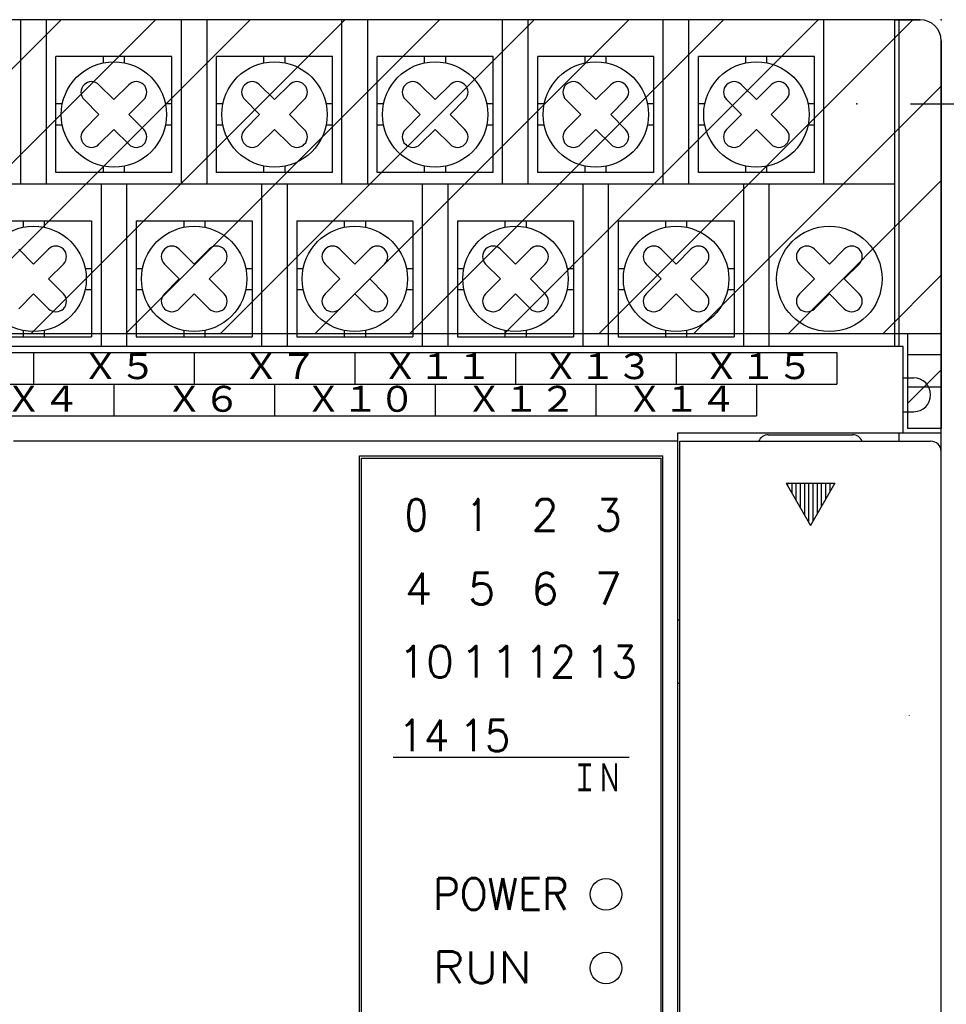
# Model space of a CAD drawing. Extents: x -157 to 170, y -125 to 114.
# Tile 8 of 9: x -3 to 41, y 46 to 93. Entities that reach past the tile are written whole.
import ezdxf

# ---------------------------------------------------------------- set-up
doc = ezdxf.new("R2010")
doc.units = 0
doc.layers.get('0').update_dxf_attribs({"linetype": 'CONTINUOUS'})
doc.styles.get("Standard").update_dxf_attribs({"font": 'txt', "bigfont": 'BIGFONT'})

msp = doc.modelspace()

# ---------------------------------------------------------------- linework, layer by layer
at = {"color": 7, "linetype": 'CONTINUOUS'}
for p, q in [((39.334259, 92.878304), (-48.665741, 92.878304)), ((38.129261, 92.878304), (-39.760738, 92.878304)), ((-16.319585, 77.978307), (-1.419619, 92.878303)), ((-11.829462, 77.978307), (3.070504, 92.878303)), ((-7.339338, 77.978307), (7.560628, 92.878303)), ((-3.330739, 85.0783), (-3.330739, 92.878304)), ((-2.849215, 77.978307), (12.050751, 92.878303)), ((-2.11074, 85.0783), (-2.11074, 92.878304)), ((1.640909, 77.978307), (16.540875, 92.878303)), ((4.28926, 85.0783), (4.28926, 92.878304)), ((5.50926, 85.0783), (5.50926, 92.878304)), ((6.131032, 77.978307), (21.030999, 92.878303)), ((10.621156, 77.978307), (25.521122, 92.878303)), ((11.909261, 85.0783), (11.909261, 92.878304)), ((13.12926, 85.0783), (13.12926, 92.878304)), ((15.11128, 77.978307), (30.011246, 92.878303)), ((19.529261, 85.0783), (19.529261, 92.878304)), ((19.601403, 77.978307), (34.501369, 92.878303)), ((20.74926, 85.0783), (20.74926, 92.878304)), ((24.091527, 77.978307), (38.991493, 92.878303)), ((27.14926, 85.0783), (27.14926, 92.878304)), ((28.369261, 85.0783), (28.369261, 92.878304)), ((34.76926, 85.0783), (34.76926, 92.878304)), ((38.129261, 77.378304), (38.129261, 92.878304)), ((38.129261, 92.878304), (39.334259, 92.878304)), ((38.334259, 77.378304), (38.334259, 92.878304)), ((40.334259, 11.878303), (40.334259, 91.878304)), ((40.334259, 11.878303), (40.334259, 91.878304)), ((40.334259, 91.878304), (40.334259, 73.47831)), ((3.83926, 91.128304), (-1.66074, 91.128304)), ((-1.66074, 85.628304), (-1.66074, 91.128304)), ((0.58926, 90.827789), (0.58926, 91.128304)), ((1.58926, 90.827789), (1.58926, 91.128304)), ((3.83926, 85.628304), (3.83926, 91.128304)), ((11.45926, 91.128304), (5.95926, 91.128304)), ((5.95926, 85.628304), (5.95926, 91.128304)), ((8.20926, 90.827789), (8.20926, 91.128304)), ((9.20926, 90.827789), (9.20926, 91.128304)), ((11.45926, 85.628304), (11.45926, 91.128304)), ((19.07926, 91.128304), (13.579261, 91.128304)), ((13.579261, 85.628304), (13.579261, 91.128304)), ((15.829261, 90.827789), (15.829261, 91.128304)), ((16.82926, 90.827789), (16.82926, 91.128304)), ((19.07926, 85.628304), (19.07926, 91.128304)), ((26.699261, 91.128304), (21.199261, 91.128304)), ((21.199261, 85.628304), (21.199261, 91.128304)), ((23.449261, 90.827789), (23.449261, 91.128304)), ((24.449261, 90.827789), (24.449261, 91.128304)), ((26.699261, 85.628304), (26.699261, 91.128304)), ((34.31926, 91.128304), (28.81926, 91.128304)), ((28.81926, 85.628304), (28.81926, 91.128304)), ((31.06926, 90.827789), (31.06926, 91.128304)), ((32.06926, 90.827789), (32.06926, 91.128304)), ((34.31926, 85.628304), (34.31926, 91.128304)), ((-0.324953, 89.792519), (-0.324953, 89.792519)), ((1.08926, 89.085411), (0.382154, 89.792519)), ((1.796367, 89.792519), (1.08926, 89.085411)), ((2.503474, 89.792519), (2.503474, 89.792519)), ((7.295047, 89.792519), (7.295047, 89.792519)), ((8.70926, 89.085411), (8.002153, 89.792519)), ((9.416368, 89.792519), (8.70926, 89.085411)), ((10.123474, 89.792519), (10.123474, 89.792519)), ((14.915047, 89.792519), (14.915047, 89.792519)), ((16.32926, 89.085411), (15.622153, 89.792519)), ((17.036367, 89.792519), (16.32926, 89.085411)), ((17.743473, 89.792519), (17.743473, 89.792519)), ((22.535048, 89.792519), (22.535048, 89.792519)), ((23.949261, 89.085411), (23.242153, 89.792519)), ((24.656366, 89.792519), (23.949261, 89.085411)), ((25.363474, 89.792519), (25.363474, 89.792519)), ((28.58165, 77.978307), (40.33426, 89.730941)), ((30.155046, 89.792519), (30.155046, 89.792519)), ((31.56926, 89.085411), (30.862154, 89.792519)), ((32.276367, 89.792519), (31.56926, 89.085411)), ((32.983475, 89.792519), (32.983475, 89.792519)), ((-1.360229, 88.878304), (-1.66074, 88.878304)), ((0.382154, 88.378304), (-0.324953, 89.085411)), ((2.503474, 89.085411), (1.796367, 88.378304)), ((3.83926, 88.878304), (3.53875, 88.878304)), ((6.259771, 88.878304), (5.95926, 88.878304)), ((8.002153, 88.378304), (7.295047, 89.085411)), ((10.123474, 89.085411), (9.416368, 88.378304)), ((11.45926, 88.878304), (11.158751, 88.878304)), ((13.87977, 88.878304), (13.579261, 88.878304)), ((15.622153, 88.378304), (14.915047, 89.085411)), ((17.743473, 89.085411), (17.036367, 88.378304)), ((19.07926, 88.878304), (18.778749, 88.878304)), ((21.499771, 88.878304), (21.199261, 88.878304)), ((23.242153, 88.378304), (22.535048, 89.085411)), ((25.363474, 89.085411), (24.656366, 88.378304)), ((26.699261, 88.878304), (26.39875, 88.878304)), ((29.11977, 88.878304), (28.81926, 88.878304)), ((30.862154, 88.378304), (30.155046, 89.085411)), ((32.983475, 89.085411), (32.276367, 88.378304)), ((34.31926, 88.878304), (34.018749, 88.878304)), ((38.874259, 88.878304), (57.656128, 88.878304)), ((0.382154, 88.378304), (-0.324953, 87.671196)), ((2.503474, 87.671196), (1.796367, 88.378304)), ((8.002153, 88.378304), (7.295047, 87.671196)), ((10.123474, 87.671196), (9.416368, 88.378304)), ((15.622153, 88.378304), (14.915047, 87.671196)), ((17.743473, 87.671196), (17.036367, 88.378304)), ((23.242153, 88.378304), (22.535048, 87.671196)), ((25.363474, 87.671196), (24.656366, 88.378304)), ((30.862154, 88.378304), (30.155046, 87.671196)), ((32.983475, 87.671196), (32.276367, 88.378304)), ((-1.360229, 87.878304), (-1.66074, 87.878304)), ((3.83926, 87.878304), (3.53875, 87.878304)), ((6.259771, 87.878304), (5.95926, 87.878304)), ((11.45926, 87.878304), (11.158751, 87.878304)), ((13.87977, 87.878304), (13.579261, 87.878304)), ((19.07926, 87.878304), (18.778749, 87.878304)), ((21.499771, 87.878304), (21.199261, 87.878304)), ((26.699261, 87.878304), (26.39875, 87.878304)), ((29.11977, 87.878304), (28.81926, 87.878304)), ((34.31926, 87.878304), (34.018749, 87.878304)), ((1.08926, 87.671196), (0.382154, 86.964088)), ((1.796367, 86.964088), (1.08926, 87.671196)), ((8.70926, 87.671196), (8.002153, 86.964088)), ((9.416368, 86.964088), (8.70926, 87.671196)), ((16.32926, 87.671196), (15.622153, 86.964088)), ((17.036367, 86.964088), (16.32926, 87.671196)), ((23.949261, 87.671196), (23.242153, 86.964088)), ((24.656366, 86.964088), (23.949261, 87.671196)), ((31.56926, 87.671196), (30.862154, 86.964088)), ((32.276367, 86.964088), (31.56926, 87.671196)), ((-0.324953, 86.964088), (-0.324953, 86.964088)), ((2.503474, 86.964088), (2.503474, 86.964088)), ((7.295047, 86.964088), (7.295047, 86.964088)), ((10.123474, 86.964088), (10.123474, 86.964088)), ((14.915047, 86.964088), (14.915047, 86.964088)), ((17.743473, 86.964088), (17.743473, 86.964088)), ((22.535048, 86.964088), (22.535048, 86.964088)), ((25.363474, 86.964088), (25.363474, 86.964088)), ((30.155046, 86.964088), (30.155046, 86.964088)), ((32.983475, 86.964088), (32.983475, 86.964088)), ((3.83926, 85.628304), (-1.66074, 85.628304)), ((0.58926, 85.628304), (0.58926, 85.92881)), ((1.58926, 85.628304), (1.58926, 85.92881)), ((11.45926, 85.628304), (5.95926, 85.628304)), ((8.20926, 85.628304), (8.20926, 85.92881)), ((9.20926, 85.628304), (9.20926, 85.92881)), ((19.07926, 85.628304), (13.579261, 85.628304)), ((15.829261, 85.628304), (15.829261, 85.92881)), ((16.82926, 85.628304), (16.82926, 85.92881)), ((26.699261, 85.628304), (21.199261, 85.628304)), ((23.449261, 85.628304), (23.449261, 85.92881)), ((24.449261, 85.628304), (24.449261, 85.92881)), ((34.31926, 85.628304), (28.81926, 85.628304)), ((31.06926, 85.628304), (31.06926, 85.92881)), ((32.06926, 85.628304), (32.06926, 85.92881)), ((38.129261, 85.0783), (-39.760738, 85.0783)), ((0.47926, 85.0783), (0.47926, 77.378304)), ((1.69926, 77.378304), (1.69926, 85.0783)), ((8.09926, 85.0783), (8.09926, 77.378304)), ((9.319261, 77.378304), (9.319261, 85.0783)), ((15.71926, 85.0783), (15.71926, 77.378304)), ((16.93926, 77.378304), (16.93926, 85.0783)), ((23.33926, 85.0783), (23.33926, 77.378304)), ((24.559261, 77.378304), (24.559261, 85.0783)), ((30.959261, 85.0783), (30.959261, 77.378304)), ((32.17926, 77.378304), (32.17926, 85.0783)), ((33.071774, 77.978307), (40.33426, 85.240808)), ((-5.47074, 83.3283), (0.02926, 83.3283)), ((-3.22074, 83.3283), (-3.22074, 83.027794)), ((-2.22074, 83.3283), (-2.22074, 83.027794)), ((0.02926, 83.3283), (0.02926, 77.8283)), ((2.14926, 83.3283), (2.14926, 77.8283)), ((2.14926, 83.3283), (7.649261, 83.3283)), ((4.399261, 83.3283), (4.399261, 83.027794)), ((5.399261, 83.3283), (5.399261, 83.027794)), ((7.649261, 83.3283), (7.649261, 77.8283)), ((9.76926, 83.3283), (9.76926, 77.8283)), ((9.76926, 83.3283), (15.26926, 83.3283)), ((12.01926, 83.3283), (12.01926, 83.027794)), ((13.01926, 83.3283), (13.01926, 83.027794)), ((15.26926, 83.3283), (15.26926, 77.8283)), ((17.389261, 83.3283), (17.389261, 77.8283)), ((17.389261, 83.3283), (22.889261, 83.3283)), ((19.639261, 83.3283), (19.639261, 83.027794)), ((20.639261, 83.3283), (20.639261, 83.027794)), ((22.889261, 83.3283), (22.889261, 77.8283)), ((25.00926, 83.3283), (25.00926, 77.8283)), ((25.00926, 83.3283), (30.50926, 83.3283)), ((27.25926, 83.3283), (27.25926, 83.027794)), ((28.25926, 83.3283), (28.25926, 83.027794)), ((30.50926, 83.3283), (30.50926, 77.8283)), ((-2.72074, 81.285408), (-3.427846, 81.992516)), ((-2.013633, 81.992516), (-2.72074, 81.285408)), ((-1.306526, 81.992516), (-1.306526, 81.992516)), ((3.485047, 81.992516), (3.485047, 81.992516)), ((4.899261, 81.285408), (4.192153, 81.992516)), ((5.606367, 81.992516), (4.899261, 81.285408)), ((6.313474, 81.992516), (6.313474, 81.992516)), ((11.105047, 81.992516), (11.105047, 81.992516)), ((12.51926, 81.285408), (11.812154, 81.992516)), ((13.226367, 81.992516), (12.51926, 81.285408)), ((13.933474, 81.992516), (13.933474, 81.992516)), ((18.725046, 81.992516), (18.725046, 81.992516)), ((20.139261, 81.285408), (19.432154, 81.992516)), ((20.846367, 81.992516), (20.139261, 81.285408)), ((21.553474, 81.992516), (21.553474, 81.992516)), ((26.345047, 81.992516), (26.345047, 81.992516)), ((27.75926, 81.285408), (27.052155, 81.992516)), ((28.466368, 81.992516), (27.75926, 81.285408)), ((29.173473, 81.992516), (29.173473, 81.992516)), ((33.615047, 81.992516), (33.615047, 81.992516)), ((35.029259, 81.285408), (34.322155, 81.992516)), ((35.736366, 81.992516), (35.029259, 81.285408)), ((36.443474, 81.992516), (36.443474, 81.992516)), ((-1.306526, 81.285408), (-2.013633, 80.5783)), ((-0.27125, 81.0783), (0.02926, 81.0783)), ((2.14926, 81.0783), (2.449771, 81.0783)), ((4.192153, 80.5783), (3.485047, 81.285408)), ((6.313474, 81.285408), (5.606367, 80.5783)), ((7.34875, 81.0783), (7.649261, 81.0783)), ((9.76926, 81.0783), (10.069771, 81.0783)), ((11.812154, 80.5783), (11.105047, 81.285408)), ((13.933474, 81.285408), (13.226367, 80.5783)), ((14.96875, 81.0783), (15.26926, 81.0783)), ((17.389261, 81.0783), (17.68977, 81.0783)), ((19.432154, 80.5783), (18.725046, 81.285408)), ((21.553474, 81.285408), (20.846367, 80.5783)), ((22.588751, 81.0783), (22.889261, 81.0783)), ((25.00926, 81.0783), (25.309771, 81.0783)), ((27.052155, 80.5783), (26.345047, 81.285408)), ((29.173473, 81.285408), (28.466368, 80.5783)), ((30.20875, 81.0783), (30.50926, 81.0783)), ((34.322155, 80.5783), (33.615047, 81.285408)), ((36.443474, 81.285408), (35.736366, 80.5783)), ((-1.306526, 79.871193), (-2.013633, 80.5783)), ((4.192153, 80.5783), (3.485047, 79.871193)), ((6.313474, 79.871193), (5.606367, 80.5783)), ((11.812154, 80.5783), (11.105047, 79.871193)), ((13.933474, 79.871193), (13.226367, 80.5783)), ((19.432154, 80.5783), (18.725046, 79.871193)), ((21.553474, 79.871193), (20.846367, 80.5783)), ((27.052155, 80.5783), (26.345047, 79.871193)), ((29.173473, 79.871193), (28.466368, 80.5783)), ((34.322155, 80.5783), (33.615047, 79.871193)), ((36.443474, 79.871193), (35.736366, 80.5783)), ((37.561897, 77.978307), (40.33426, 80.750675)), ((-0.27125, 80.0783), (0.02926, 80.0783)), ((2.14926, 80.0783), (2.449771, 80.0783)), ((7.34875, 80.0783), (7.649261, 80.0783)), ((9.76926, 80.0783), (10.069771, 80.0783)), ((14.96875, 80.0783), (15.26926, 80.0783)), ((17.389261, 80.0783), (17.68977, 80.0783)), ((22.588751, 80.0783), (22.889261, 80.0783)), ((25.00926, 80.0783), (25.309771, 80.0783)), ((30.20875, 80.0783), (30.50926, 80.0783)), ((-2.72074, 79.871193), (-3.427846, 79.164093)), ((-2.013633, 79.164093), (-2.72074, 79.871193)), ((4.899261, 79.871193), (4.192153, 79.164093)), ((5.606367, 79.164093), (4.899261, 79.871193)), ((12.51926, 79.871193), (11.812154, 79.164093)), ((13.226367, 79.164093), (12.51926, 79.871193)), ((20.139261, 79.871193), (19.432154, 79.164093)), ((20.846367, 79.164093), (20.139261, 79.871193)), ((27.75926, 79.871193), (27.052155, 79.164093)), ((28.466368, 79.164093), (27.75926, 79.871193)), ((35.029259, 79.871193), (34.322155, 79.164093)), ((35.736366, 79.164093), (35.029259, 79.871193)), ((-1.306526, 79.164093), (-1.306526, 79.164093)), ((3.485047, 79.164093), (3.485047, 79.164093)), ((6.313474, 79.164093), (6.313474, 79.164093)), ((11.105047, 79.164093), (11.105047, 79.164093)), ((13.933474, 79.164093), (13.933474, 79.164093)), ((18.725046, 79.164093), (18.725046, 79.164093)), ((21.553474, 79.164093), (21.553474, 79.164093)), ((26.345047, 79.164093), (26.345047, 79.164093)), ((29.173473, 79.164093), (29.173473, 79.164093)), ((33.615047, 79.164093), (33.615047, 79.164093)), ((36.443474, 79.164093), (36.443474, 79.164093)), ((-3.22074, 78.128815), (-3.22074, 77.8283)), ((-2.22074, 78.128815), (-2.22074, 77.8283)), ((4.399261, 78.128815), (4.399261, 77.8283)), ((5.399261, 78.128815), (5.399261, 77.8283)), ((12.01926, 78.128815), (12.01926, 77.8283)), ((13.01926, 78.128815), (13.01926, 77.8283)), ((19.639261, 78.128815), (19.639261, 77.8283)), ((20.639261, 78.128815), (20.639261, 77.8283)), ((27.25926, 78.128815), (27.25926, 77.8283)), ((28.25926, 78.128815), (28.25926, 77.8283)), ((40.334259, 77.97831), (-49.665741, 77.97831)), ((-5.47074, 77.8283), (0.02926, 77.8283)), ((2.14926, 77.8283), (7.649261, 77.8283)), ((9.76926, 77.8283), (15.26926, 77.8283)), ((17.389261, 77.8283), (22.889261, 77.8283)), ((25.00926, 77.8283), (30.50926, 77.8283)), ((38.734261, 77.97831), (38.734261, 73.47831)), ((38.53426, 77.378304), (-47.865738, 77.378304)), ((38.53426, 73.278305), (38.53426, 77.378304)), ((-33.200741, 77.0783), (35.379261, 77.0783)), ((-2.72074, 77.0783), (-2.72074, 75.5783)), ((4.899261, 77.0783), (4.899261, 75.5783)), ((12.51926, 77.0783), (12.51926, 75.5783)), ((20.139261, 77.0783), (20.139261, 75.5783)), ((27.75926, 77.0783), (27.75926, 75.5783)), ((35.379261, 77.0783), (35.379261, 75.5783)), ((40.334259, 76.97831), (38.734261, 76.97831)), ((38.73426, 74.66054), (40.33426, 76.260543)), ((38.53426, 75.878304), (39.03426, 75.878304)), ((-37.010738, 75.5783), (35.379261, 75.5783)), ((1.08926, 75.5783), (1.08926, 74.0783)), ((8.70926, 75.5783), (8.70926, 74.0783)), ((16.32926, 75.5783), (16.32926, 74.0783)), ((23.949261, 75.5783), (23.949261, 74.0783)), ((31.56926, 75.5783), (31.56926, 74.0783)), ((40.334259, 75.435158), (38.734261, 75.435158)), ((-37.010738, 74.0783), (31.56926, 74.0783)), ((38.53426, 74.278305), (39.03426, 74.278305)), ((40.334259, 73.47831), (38.734261, 73.47831)), ((27.834261, 73.278305), (40.334259, 73.278305)), ((27.834261, 22.478304), (27.834261, 73.278305)), ((32.134262, 73.178307), (36.134262, 73.178307)), ((38.334259, 72.878304), (38.334259, 73.278305)), ((27.834261, 72.878304), (-3.66574, 72.878304)), ((27.934261, 22.878304), (27.934261, 72.878304)), ((27.934261, 72.878304), (39.834259, 72.878304)), ((12.734261, 72.178299), (27.13426, 72.178299)), ((12.734261, 23.578302), (12.734261, 72.178299)), ((12.83426, 72.0783), (27.03426, 72.0783)), ((12.83426, 23.678303), (12.83426, 72.0783)), ((27.03426, 72.0783), (27.03426, 23.678303)), ((27.13426, 23.578302), (27.13426, 72.178299)), ((40.334259, 23.378304), (40.334259, 72.378304)), ((32.979561, 70.878304), (35.28896, 70.878304)), ((32.979561, 70.878304), (34.134262, 68.878304)), ((33.061916, 70.735657), (33.061916, 70.878304)), ((33.261917, 70.389252), (33.261917, 70.878304)), ((33.461914, 70.042839), (33.461914, 70.878304)), ((33.661915, 69.696426), (33.661915, 70.878304)), ((33.861916, 69.350021), (33.861916, 70.878304)), ((34.061916, 69.003609), (34.061916, 70.878304)), ((35.28896, 70.878304), (34.134262, 68.878304)), ((34.261917, 69.099411), (34.261917, 70.878304)), ((34.461914, 69.445816), (34.461914, 70.878304)), ((34.661915, 69.792229), (34.661915, 70.878304)), ((34.861916, 70.138641), (34.861916, 70.878304)), ((35.061916, 70.485046), (35.061916, 70.878304)), ((35.261917, 70.831459), (35.261917, 70.878304)), ((27.934261, 64.378304), (27.834261, 64.378304)), ((27.934261, 61.378304), (27.834261, 61.378304)), ((14.33426, 57.878304), (25.53426, 57.878304))]:
    msp.add_line(p, q, dxfattribs=at)
for centre, radius in [((1.08926, 88.378304), 2.5), ((8.70926, 88.378304), 2.5), ((16.32926, 88.378304), 2.5), ((23.949261, 88.378304), 2.5), ((31.56926, 88.378304), 2.5), ((-2.72074, 80.5783), 2.5), ((4.899261, 80.5783), 2.5), ((12.51926, 80.5783), 2.5), ((20.139261, 80.5783), 2.5), ((27.75926, 80.5783), 2.5), ((35.029259, 80.5783), 2.5), ((24.434259, 51.378304), 0.75), ((24.434259, 47.878304), 0.75)]:
    msp.add_circle(centre, radius, dxfattribs=at)
for centre, radius, start, end in [((39.334259, 91.878304), 1, 0, 90), ((39.334259, 91.878304), 1, 0, 90), ((0.0286, 89.438965), 0.5, 134.999968, 225.000032), ((0.0286, 89.438965), 0.5, 45.000031, 134.999968), ((2.14992, 89.438965), 0.5, 45.000019, 134.999961), ((2.14992, 89.438965), 0.5, 314.999981, 45.000019), ((7.6486, 89.438965), 0.5, 134.999961, 225.000039), ((7.6486, 89.438965), 0.5, 45.000039, 134.999961), ((9.76992, 89.438965), 0.5, 45, 134.999923), ((9.76992, 89.438965), 0.5, 315, 45), ((15.2686, 89.438965), 0.5, 135, 225), ((15.2686, 89.438965), 0.5, 45.000077, 135), ((17.389921, 89.438965), 0.5, 45.000155, 135), ((17.389921, 89.438965), 0.5, 314.999845, 45.000155), ((22.888599, 89.438965), 0.5, 134.999845, 225.000155), ((22.888599, 89.438965), 0.5, 45, 134.999845), ((25.00992, 89.438965), 0.5, 45, 135), ((25.00992, 89.438965), 0.5, 315, 45), ((30.5086, 89.438965), 0.5, 135, 225), ((30.5086, 89.438965), 0.5, 45, 135), ((32.629921, 89.438965), 0.5, 45, 135), ((32.629921, 89.438965), 0.5, 315, 45), ((0.0286, 87.317642), 0.5, 134.999968, 225.000032), ((2.14992, 87.317642), 0.5, 314.999981, 45.000019), ((7.6486, 87.317642), 0.5, 134.999961, 225.000039), ((9.76992, 87.317642), 0.5, 315, 45), ((15.2686, 87.317642), 0.5, 135, 225), ((17.389921, 87.317642), 0.5, 314.999845, 45.000155), ((22.888599, 87.317642), 0.5, 134.999845, 225.000155), ((25.00992, 87.317642), 0.5, 315, 45), ((30.5086, 87.317642), 0.5, 135, 225), ((32.629921, 87.317642), 0.5, 315, 45), ((0.0286, 87.317642), 0.5, 225.000032, 314.999969), ((2.14992, 87.317642), 0.5, 225.000039, 314.999981), ((7.6486, 87.317642), 0.5, 225.000039, 314.999961), ((9.76992, 87.317642), 0.5, 225.000077, 315), ((15.2686, 87.317642), 0.5, 225, 314.999923), ((17.389921, 87.317642), 0.5, 225, 314.999845), ((22.888599, 87.317642), 0.5, 225.000155, 315), ((25.00992, 87.317642), 0.5, 225, 315), ((30.5086, 87.317642), 0.5, 225, 315), ((32.629921, 87.317642), 0.5, 225, 315), ((-1.660079, 81.638962), 0.5, 45.000029, 134.999961), ((-1.660079, 81.638962), 0.5, 314.999971, 45.000029), ((3.8386, 81.638962), 0.5, 134.999961, 225.000039), ((3.8386, 81.638962), 0.5, 45.000039, 134.999961), ((5.95992, 81.638962), 0.5, 45, 134.999961), ((5.95992, 81.638962), 0.5, 315, 45), ((11.4586, 81.638962), 0.5, 134.999923, 225.000077), ((11.4586, 81.638962), 0.5, 45, 134.999923), ((13.579921, 81.638962), 0.5, 45.000077, 135), ((13.579921, 81.638962), 0.5, 314.999923, 45.000077), ((19.0786, 81.638962), 0.5, 135, 225), ((19.0786, 81.638962), 0.5, 45, 135), ((21.199921, 81.638962), 0.5, 45, 135), ((21.199921, 81.638962), 0.5, 315, 45), ((26.698601, 81.638962), 0.5, 135, 225), ((26.698601, 81.638962), 0.5, 45, 135), ((28.819921, 81.638962), 0.5, 45.000155, 135), ((28.819921, 81.638962), 0.5, 314.999845, 45.000155), ((33.968601, 81.638962), 0.5, 135, 225), ((33.968601, 81.638962), 0.5, 45, 135), ((36.08992, 81.638962), 0.5, 45, 135), ((36.08992, 81.638962), 0.5, 315, 45), ((-1.660079, 79.517639), 0.5, 315.000589, 45.000029), ((3.8386, 79.517639), 0.5, 134.999961, 224.99942), ((5.95992, 79.517639), 0.5, 315.000618, 45), ((11.4586, 79.517639), 0.5, 134.999923, 224.999459), ((13.579921, 79.517639), 0.5, 315.000541, 45.000077), ((19.0786, 79.517639), 0.5, 135, 224.999382), ((21.199921, 79.517639), 0.5, 315.000618, 45), ((26.698601, 79.517639), 0.5, 135, 224.999382), ((28.819921, 79.517639), 0.5, 315.000464, 45.000155), ((33.968601, 79.517639), 0.5, 135, 224.999382), ((36.08992, 79.517639), 0.5, 315.000618, 45), ((-1.660079, 79.517639), 0.5, 224.99942, 315.000589), ((3.8386, 79.517639), 0.5, 224.99942, 315.00058), ((5.95992, 79.517639), 0.5, 224.99942, 315.000618), ((11.4586, 79.517639), 0.5, 224.999459, 315.000618), ((13.579921, 79.517639), 0.5, 224.999382, 315.000541), ((19.0786, 79.517639), 0.5, 224.999382, 315.000618), ((21.199921, 79.517639), 0.5, 224.999382, 315.000618), ((26.698601, 79.517639), 0.5, 224.999382, 315.000618), ((28.819921, 79.517639), 0.5, 224.999382, 315.000464), ((33.968601, 79.517639), 0.5, 224.999382, 315.000618), ((36.08992, 79.517639), 0.5, 224.999382, 315.000618), ((39.03426, 75.0783), 0.8, 0, 90), ((39.03426, 75.0783), 0.8, 270, 0), ((32.134262, 72.678307), 0.5, 90, 156.422234), ((36.134262, 72.678307), 0.5, 23.577941, 90), ((39.834259, 72.378304), 0.5, 0, 90), ((38.334259, 59.878304), 0.5, 358.164172, 0)]:
    msp.add_arc(centre, radius, start, end, dxfattribs=at)
for p in [(40.334259, 92.878304), (36.334259, 88.878304)]:
    msp.add_point(p, dxfattribs=at)

# ---------------------------------------------------------------- texts
for s, height, width, p in [('Ｘ５', 1.4, 1.159664, (-0.445299, 75.687482)), ('Ｘ７', 1.4, 1.159664, (7.174701, 75.687482)), ('Ｘ１１', 1.4, 1.134454, (13.7947, 75.687482)), ('Ｘ１３', 1.4, 1.134454, (21.4147, 75.687482)), ('Ｘ１５', 1.4, 1.134454, (29.034701, 75.687482)), ('Ｘ４', 1.4, 1.159664, (-4.083143, 74.138036)), ('Ｘ６', 1.4, 1.159664, (3.536857, 74.138036)), ('Ｘ１０', 1.4, 1.134454, (10.156856, 74.138036)), ('Ｘ１２', 1.4, 1.134454, (17.776856, 74.138036)), ('Ｘ１４', 1.4, 1.134454, (25.396857, 74.138036)), ('0', 1.5, 0.833333, (14.898479, 68.628304)), ('1', 1.5, 0.666667, (17.898478, 68.628304)), ('10', 1.5, 1.028571, (14.576209, 61.66193)), ('11', 1.5, 1.131429, (17.476209, 61.66193)), ('12', 1.5, 0.942857, (20.576209, 61.66193)), ('13', 1.5, 0.942857, (23.476209, 61.66193)), ('14', 1.5, 0.942857, (14.576209, 58.16193)), ('15', 1.5, 0.942857, (17.476209, 58.16193)), ('ＩＮ', 1.5, 0.722584, (22.821648, 56.119347)), ('POWER', 1.5, 0.933333, (16.238557, 50.639793)), ('RUN', 1.5, 1.125, (16.215397, 47.15847))]:
    msp.add_text(s, height=height, dxfattribs=dict(at, width=width)).set_placement(p)
for s, p in [('2', (20.898478, 68.628304)), ('3', (23.898478, 68.628304)), ('4', (14.898479, 65.128304)), ('5', (17.898478, 65.128304)), ('6', (20.898478, 65.128304)), ('7', (23.898478, 65.128304))]:
    msp.add_text(s, height=1.5, dxfattribs=at).set_placement(p)

doc.saveas('drawing.dxf')
